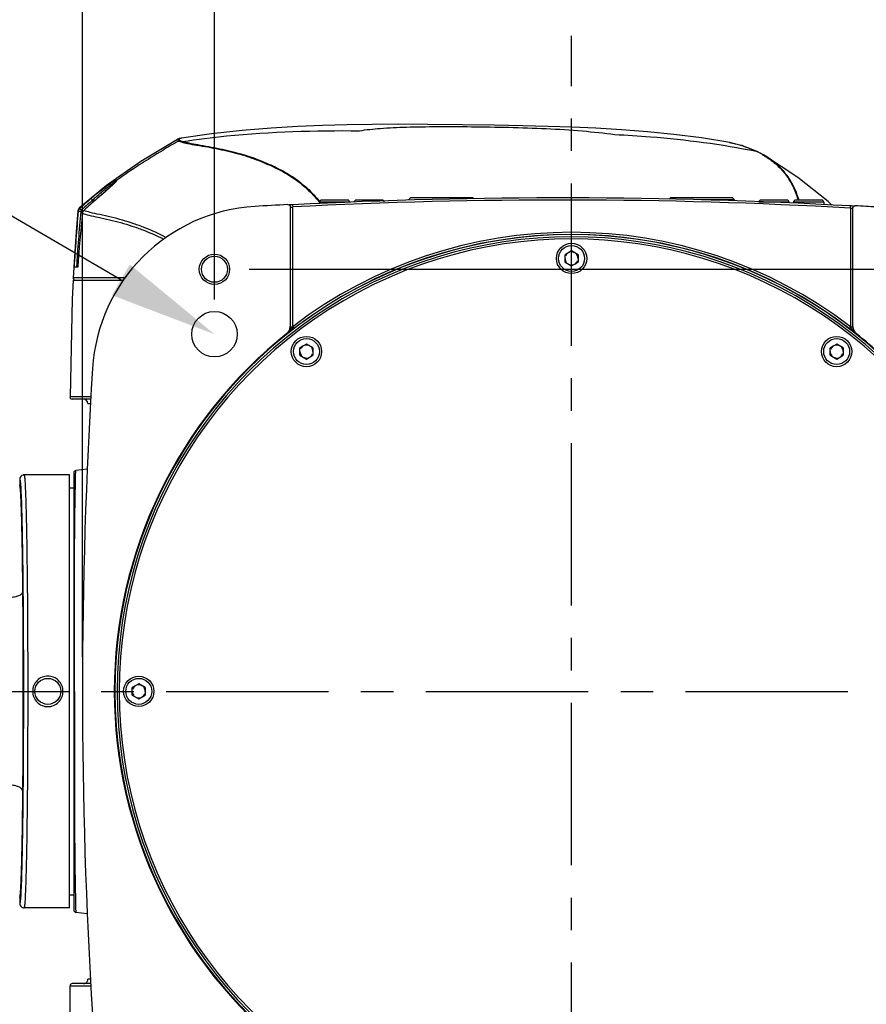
# Model space of a CAD drawing. Header units: millimetres. Extents: x 7426 to 8300, y 123 to 421.
# Tile 93 of 197: x 8009 to 8019, y 311 to 323. Entities that reach past the tile are written whole.
import ezdxf
from ezdxf import colors
from ezdxf.entities.mleader import LeaderData, LeaderLine
from ezdxf.math import Vec2, Vec3

# ---------------------------------------------------------------- set-up
doc = ezdxf.new("R2010")
doc.units = ezdxf.units.MM
doc.linetypes.add('CENTER', pattern=[0.6, 0.375, -0.075, 0.075, -0.075])
for name, color, linetype in [('中心线', 7, 'CENTER'), ('外形图', 7, 'Continuous'), ('多重引线', 7, 'Continuous'), ('尺寸标注', 7, 'Continuous')]:
    doc.layers.add(name, color=color, linetype=linetype)
doc.styles.add('微软雅黑', font='msyh.ttc')
doc.dimstyles.new('尺寸标注_1_20比例', dxfattribs={"dimtxt": 1.5, "dimasz": 1.25, "dimexe": 0.5, "dimexo": 0.4, "dimgap": 0.5, "dimtad": 1, "dimdec": 1, "dimlfac": 20, "dimdsep": 46, "dimtxsty": '微软雅黑', "dimcen": 0.09, "dimadec": 0, "dimazin": 0, "dimtp": 0.01, "dimtm": 0.01, "dimtfac": 1, "dimtdec": 1, "dimtofl": 0, "dimtmove": 0, "dimatfit": 3, "dimfxl": 1, "dimtolj": 1, "dimarcsym": 0})

# ---------------------------------------------------------------- blocks, each defined once
blk = doc.blocks.new('*D1232')
at = {"layer": 'Defpoints', "color": 0}
for p in [(8019.857, 324.658), (8011.607, 319.239), (8019.857, 319.239)]:
    blk.add_point(p, dxfattribs=at)
at = {"layer": '尺寸标注', "color": 0, "lineweight": -2}
for p, q in [((8011.607, 319.639), (8011.607, 325.158)), ((8019.857, 319.639), (8019.857, 325.158)), ((8012.857, 324.658), (8018.607, 324.658))]:
    blk.add_line(p, q, dxfattribs=at)
at = {"layer": '尺寸标注', "color": 0}
for points in [[(8012.857, 324.867), (8012.857, 324.45), (8011.607, 324.658)], [(8018.607, 324.45), (8018.607, 324.867), (8019.857, 324.658)]]:
    blk.add_solid(points, dxfattribs=at)
at = {"layer": '尺寸标注', "color": 0, "insert": (8015.732, 325.938), "char_height": 1.5, "attachment_point": 5, "style": '微软雅黑'}
blk.add_mtext('\\A1;165', dxfattribs=at)
blk = doc.blocks.new('*D1233')
at = {"layer": 'Defpoints', "color": 0}
for p in [(8023.632, 327.899), (8023.632, 318.689), (8010.082, 315.114)]:
    blk.add_point(p, dxfattribs=at)
at = {"layer": '尺寸标注', "color": 0, "lineweight": -2}
for p, q in [((8010.082, 315.514), (8010.082, 328.399)), ((8023.632, 319.089), (8023.632, 328.399)), ((8011.332, 327.899), (8022.382, 327.899))]:
    blk.add_line(p, q, dxfattribs=at)
at = {"layer": '尺寸标注', "color": 0}
for points in [[(8011.332, 328.108), (8011.332, 327.691), (8010.082, 327.899)], [(8022.382, 327.691), (8022.382, 328.108), (8023.632, 327.899)]]:
    blk.add_solid(points, dxfattribs=at)
at = {"layer": '尺寸标注', "color": 0, "insert": (8016.857, 329.166), "char_height": 1.5, "attachment_point": 5, "style": '微软雅黑'}
blk.add_mtext('\\A1;271', dxfattribs=at)
blk = doc.blocks.new('*D1236')
at = {"layer": 'Defpoints', "color": 0}
for p in [(8011.607, 319.989), (8011.607, 310.239), (8034.266, 310.239)]:
    blk.add_point(p, dxfattribs=at)
at = {"layer": '尺寸标注', "color": 0, "lineweight": -2}
for p, q in [((8012.007, 319.989), (8034.766, 319.989)), ((8034.266, 318.739), (8034.266, 311.489)), ((8012.007, 310.239), (8034.766, 310.239))]:
    blk.add_line(p, q, dxfattribs=at)
at = {"layer": '尺寸标注', "color": 0}
for points in [[(8034.474, 318.739), (8034.058, 318.739), (8034.266, 319.989)], [(8034.058, 311.489), (8034.474, 311.489), (8034.266, 310.239)]]:
    blk.add_solid(points, dxfattribs=at)
at = {"layer": '尺寸标注', "color": 0, "ltscale": 5, "insert": (8032.986, 315.114), "char_height": 1.5, "attachment_point": 5, "rotation": 90, "style": '微软雅黑'}
blk.add_mtext('\\A1;\\A1;195±0.05', dxfattribs=at)

msp = doc.modelspace()

# ---------------------------------------------------------------- linework, layer by layer
at = {"layer": '中心线', "linetype": 'CENTER', "ltscale": 5}
for p, q in [((8015.7323, 307.1053), (8015.7323, 322.685)), ((7978.0498, 315.1135), (8026.3155, 315.1135))]:
    msp.add_line(p, q, dxfattribs=at)
at = {"layer": '外形图', "color": 7, "linetype": 'Continuous'}
for p, q in [((8011.1792, 321.4888), (8010.7564, 321.2328)), ((8011.1793, 321.4888), (8011.1792, 321.4888)), ((8011.1792, 321.4888), (8011.1916, 321.47)), ((8011.2279, 321.5036), (8011.2282, 321.5036)), ((8017.5579, 321.4525), (8017.5617, 321.4518)), ((8017.7061, 321.4158), (8017.5579, 321.4525)), ((8017.8767, 321.3479), (8017.7061, 321.4158)), ((8017.8767, 321.3479), (8017.8767, 321.3479)), ((8017.9467, 321.3114), (8017.8767, 321.3479)), ((8017.9432, 321.3055), (8017.9448, 321.3045)), ((8017.9483, 321.3104), (8017.9467, 321.3114)), ((8017.9478, 321.3082), (8017.9495, 321.3072)), ((8010.7564, 321.2328), (8010.3594, 320.9569)), ((8010.3594, 320.9569), (8010.0487, 320.7002)), ((8010.3016, 320.8479), (8010.2516, 320.8053)), ((8010.3445, 320.8849), (8010.3016, 320.8479)), ((8010.2003, 320.7873), (8010.2004, 320.7613)), ((8010.2516, 320.8053), (8010.2519, 320.8053)), ((8012.4862, 320.7069), (8012.4852, 320.714)), ((8012.51, 320.7336), (8012.4932, 320.7328)), ((8012.5099, 320.7336), (8012.5112, 320.7086)), ((8012.8158, 320.7657), (8012.8185, 320.7623)), ((8012.8171, 320.7674), (8012.8198, 320.7641)), ((8012.8198, 320.7633), (8012.8198, 320.7441)), ((8013.1698, 320.7633), (8012.8198, 320.7633)), ((8013.1448, 320.7883), (8012.8448, 320.7883)), ((8013.5448, 320.7883), (8013.2448, 320.7883)), ((8013.8734, 320.8135), (8013.8484, 320.7889)), ((8014.5911, 320.8135), (8013.8734, 320.8135)), ((8014.5911, 320.8135), (8014.6006, 320.8042)), ((8016.8734, 320.8135), (8016.8593, 320.7996)), ((8017.5911, 320.8135), (8016.8734, 320.8135)), ((8017.6161, 320.7889), (8017.2323, 320.7889)), ((8017.5911, 320.8135), (8017.6161, 320.7889)), ((8018.2448, 320.7633), (8017.8948, 320.7633)), ((8018.2198, 320.7883), (8017.9198, 320.7883)), ((8018.6448, 320.7633), (8018.2948, 320.7633)), ((8018.6198, 320.7883), (8018.3198, 320.7883)), ((8018.3446, 320.798), (8018.3484, 320.7883)), ((8018.3457, 320.7987), (8018.3487, 320.7885)), ((8018.3568, 320.7883), (8018.3547, 320.7968)), ((8018.3582, 320.7892), (8018.3558, 320.7975)), ((8018.6448, 320.7633), (8018.6448, 320.7319)), ((8018.739, 320.7283), (8018.6954, 320.7697)), ((8018.9533, 320.6952), (8018.9547, 320.7202)), ((8018.9604, 320.7198), (8018.9547, 320.7202)), ((8018.9755, 320.7191), (8018.9604, 320.7198)), ((8018.9876, 320.7185), (8018.9755, 320.7191)), ((8010.0306, 320.6687), (8010.0299, 320.6634)), ((8010.0304, 320.6635), (8010.0304, 320.6633)), ((8010.0304, 320.6633), (8010.0339, 320.657)), ((8010.0486, 320.7001), (8010.0486, 320.7001)), ((8010.0498, 320.6894), (8010.0486, 320.7001)), ((8010.0816, 320.6359), (8010.0813, 320.636)), ((8010.0973, 320.6675), (8010.0969, 320.6675)), ((8012.4823, 320.7106), (8012.4823, 319.3258)), ((8012.4862, 320.7069), (8012.4823, 320.7106)), ((8012.4862, 319.3239), (8012.4862, 320.7069)), ((8012.5109, 319.3249), (8012.5112, 320.7086)), ((8018.9533, 320.6952), (8018.9537, 319.3248)), ((8018.9783, 320.6932), (8018.9798, 320.7016)), ((8018.9823, 320.697), (8018.9783, 320.6932)), ((8018.9783, 320.6932), (8018.9783, 319.3239)), ((8018.9823, 319.3258), (8018.9823, 320.697)), ((8015.7323, 320.2001), (8015.6573, 320.1568)), ((8015.6573, 320.0702), (8015.6573, 320.1568)), ((8015.8073, 320.1568), (8015.7323, 320.2001)), ((8015.8073, 320.1568), (8015.8073, 320.0702)), ((8009.989, 320.1342), (8009.9745, 319.8898)), ((8015.6573, 320.0702), (8015.7323, 320.0269)), ((8015.7323, 320.0269), (8015.8073, 320.0702)), ((8009.9857, 320.0135), (8009.9855, 320.0135)), ((8010.0284, 320.0135), (8009.9857, 320.0135)), ((8009.9731, 319.8635), (8010.5557, 319.8635)), ((8010.5788, 319.8909), (8009.9745, 319.8898)), ((8010.0156, 319.89), (8009.9745, 319.8898)), ((8010.3808, 319.8902), (8010.1503, 319.89)), ((8010.5785, 319.8908), (8010.3808, 319.8902)), ((8012.4484, 319.2456), (8012.4445, 319.2475)), ((8012.4862, 319.3239), (8012.4823, 319.3258)), ((8012.4862, 319.3239), (8012.5109, 319.3239)), ((8012.5264, 319.3053), (8012.5112, 319.3251)), ((8018.9537, 319.3239), (8018.9783, 319.3239)), ((8018.9823, 319.3258), (8018.9783, 319.3239)), ((8019.02, 319.2475), (8019.0161, 319.2456)), ((8012.6698, 319.1251), (8012.5948, 319.0818)), ((8012.7448, 319.0818), (8012.6698, 319.1251)), ((8018.7948, 319.1251), (8018.7198, 319.0818)), ((8018.8698, 319.0818), (8018.7948, 319.1251)), ((8012.5948, 318.9952), (8012.5948, 319.0818)), ((8012.7448, 319.0818), (8012.7448, 318.9952)), ((8018.7198, 318.9952), (8018.7198, 319.0818)), ((8018.8698, 319.0818), (8018.8698, 318.9952)), ((8012.5948, 318.9952), (8012.6698, 318.9519)), ((8012.6698, 318.9519), (8012.7448, 318.9952)), ((8018.7198, 318.9952), (8018.7948, 318.9519)), ((8018.7948, 318.9519), (8018.8698, 318.9952)), ((8010.1812, 318.5136), (8009.9384, 318.5136)), ((8010.1799, 318.4885), (8009.9634, 318.4885)), ((8010.1446, 318.4385), (8010.1773, 318.4385)), ((8010.1379, 317.6782), (8010.0045, 317.6632)), ((8009.3573, 317.5635), (8009.3573, 317.4959)), ((8009.4073, 317.6134), (8009.4037, 317.6133)), ((8009.4041, 317.6133), (8009.4073, 317.6134)), ((8009.9323, 317.6135), (8009.4073, 317.6135)), ((8009.9323, 312.6135), (8009.9323, 317.6135)), ((8009.9823, 317.6385), (8009.9823, 312.5885)), ((8009.9323, 317.4635), (8009.9823, 317.4635)), ((8010.7323, 315.2001), (8010.6573, 315.1568)), ((8010.6573, 315.0702), (8010.6573, 315.1568)), ((8010.8073, 315.1568), (8010.7323, 315.2001)), ((8010.8073, 315.1568), (8010.8073, 315.0702)), ((8010.6573, 315.0702), (8010.7323, 315.0269)), ((8010.7323, 315.0269), (8010.8073, 315.0702)), ((8009.9323, 312.7635), (8009.9823, 312.7635)), ((8009.3573, 312.7311), (8009.3573, 312.6635)), ((8009.4073, 312.6136), (8009.4038, 312.6137)), ((8009.4041, 312.6137), (8009.4073, 312.6136)), ((8009.9323, 312.6135), (8009.4073, 312.6135)), ((8010.0045, 312.5638), (8010.1379, 312.5488)), ((8010.1799, 311.7385), (8009.964, 311.7385)), ((8010.1773, 311.7885), (8010.1459, 311.7885)), ((8009.939, 311.7134), (8010.1812, 311.7132))]:
    msp.add_line(p, q, dxfattribs=at)
for points in [[(8017.5618, 321.4517), (8017.2343, 321.5051), (8016.915, 321.5458), (8016.6095, 321.5761), (8016.3074, 321.5994), (8016.0126, 321.6169), (8015.734, 321.6294), (8015.4626, 321.6387), (8015.17, 321.6462), (8014.8397, 321.6527), (8014.4678, 321.6581), (8014.0736, 321.6621), (8013.7343, 321.6633), (8013.4302, 321.6617), (8013.1399, 321.6573), (8012.8555, 321.6497), (8012.5713, 321.6381), (8012.2615, 321.62), (8011.9264, 321.5928), (8011.5734, 321.5538), (8011.2282, 321.5036)], [(8011.2279, 321.5036), (8011.2213, 321.5024), (8011.2007, 321.4976), (8011.1815, 321.49), (8011.1793, 321.4888)], [(8018.6954, 320.7697), (8018.3478, 321.0502), (8017.9484, 321.3104)], [(8010.4491, 320.9801), (8010.4394, 320.9706), (8010.4278, 320.9595), (8010.4144, 320.947), (8010.3993, 320.9332), (8010.3825, 320.9182), (8010.3641, 320.902), (8010.3445, 320.8849)], [(8010.4681, 321.0015), (8010.4681, 321.0014), (8010.4664, 320.9991), (8010.4626, 320.9945), (8010.4568, 320.9881), (8010.4491, 320.9801)], [(8012.4932, 320.7328), (8012.4792, 320.7322), (8012.4736, 320.732), (8012.4701, 320.7319)], [(8010.0304, 320.6633), (8010.0097, 320.4212), (8009.989, 320.1342)], [(8010.0486, 320.7001), (8010.0458, 320.6975), (8010.0306, 320.6687)], [(8009.9731, 319.8635), (8009.9627, 319.645), (8009.9386, 318.5136)], [(8009.9741, 319.8898), (8009.9743, 319.8853), (8009.9786, 319.8742), (8009.9875, 319.8663)], [(8009.9384, 318.5136), (8009.9416, 318.5014), (8009.9507, 318.492), (8009.9634, 318.4885)], [(8010.0044, 317.6633), (8009.9993, 317.6622), (8009.9904, 317.6569), (8009.9844, 317.6486), (8009.9823, 317.6385)], [(8009.9823, 312.5885), (8009.9844, 312.5784), (8009.9904, 312.5701), (8009.9993, 312.5648), (8010.0045, 312.5637)]]:
    msp.add_lwpolyline(points, dxfattribs=at)
for centre, radius in [((8015.7323, 320.1135), 0.175), ((8015.7323, 320.1135), 0.15), ((8011.6073, 319.9885), 0.175), ((8011.6073, 319.9885), 0.15), ((8011.6073, 319.2385), 0.2629), ((8012.6698, 319.0385), 0.175), ((8012.6698, 319.0385), 0.15), ((8018.7948, 319.0385), 0.175), ((8018.7948, 319.0385), 0.15), ((8009.6823, 315.1135), 0.15), ((8010.7323, 315.1135), 0.175), ((8010.7323, 315.1135), 0.15)]:
    msp.add_circle(centre, radius, dxfattribs=at)
for centre, radius, start, end in [((8011.2166, 321.4265), 0.0502, 100.83805, 119.91943), ((8017.3301, 320.2568), 1.2182, 71.80108, 72.58707), ((8017.4262, 320.4425), 1.0099, 64.15288, 64.90537), ((8017.3784, 320.332), 1.1303, 63.85164, 64.41921), ((8017.8562, 321.3053), 0.0472, 64.31546, 77.38939), ((8017.4042, 320.3838), 1.0724, 59.54376, 63.87013), ((8012.3765, 318.2141), 3.3964, 129.35541, 130.27384), ((8013.0395, 317.4505), 4.4078, 130.43263, 132.70939), ((8013.0504, 317.4427), 4.3943, 130.43517, 132.4839), ((8012.8816, 317.6971), 4.0716, 130.23718, 133.15188), ((8012.882, 317.6971), 4.0716, 130.23719, 133.15189), ((8012.194, 318.7183), 1.9996, 93.3699, 176.44196), ((8012.0381, 318.845), 2.674, 132.34552, 133.4152), ((8015.6073, 260.8184), 60, 93.010671, 93.373671), ((8015.6073, 260.8184), 59.9952, 86.801528, 92.959282), ((8015.6073, 260.8184), 59.9702, 86.801491, 92.959313), ((8012.8448, 320.7633), 0.025, 90, 180), ((8013.1448, 320.7633), 0.025, 0, 90), ((8013.2448, 320.7633), 0.025, 90, 180), ((8013.5448, 320.7633), 0.025, 14.45652, 90), ((8017.9198, 320.7633), 0.025, 90, 180), ((8018.2198, 320.7633), 0.025, 0, 90), ((8018.3198, 320.7633), 0.025, 90, 180), ((8018.6198, 320.7633), 0.025, 0, 90), ((8015.6073, 260.8184), 60, 86.515404, 86.749703), ((8029.9774, 318.841), 20.0262, 174.79705, 176.64349), ((8029.9807, 318.8419), 20.001, 174.79727, 176.6419), ((8028.4803, 318.7528), 18.4951, 174.15581, 176.09142), ((8028.4808, 318.7527), 18.4954, 174.15581, 176.09108), ((8013.0868, 317.4026), 4.4485, 132.48127, 132.70937), ((8012.4417, 321.3776), 0.6726, 274.8701, 275.93064), ((8015.7323, 315.1135), 5.2754, 43.15717, 316.84283), ((8015.7323, 315.1135), 5.3022, 52.58607, 127.41312), ((8015.7323, 315.1135), 5.2772, 52.572, 127.42784), ((8015.7323, 315.1135), 5.2504, 43.15717, 316.84283), ((8015.7323, 315.1135), 5.2254, 43.15735, 316.84263), ((8015.7323, 320.1135), 0.075, 120, 160.00237), ((8015.7323, 320.1135), 0.075, 60, 100.00237), ((8015.7323, 320.1135), 0.075, 0, 40.00237), ((8015.7323, 320.1135), 0.075, 180, 220.00237), ((8015.7323, 320.1135), 0.075, 240, 280.00237), ((8015.7323, 320.1135), 0.075, 300, 340.00237), ((8015.7323, 315.1135), 5.282, 128.49498, 231.50502), ((8012.3823, 319.3258), 0.1, 308.48973, 0.00616), ((8012.3863, 319.3239), 0.1, 308.46757, 0.00744), ((8007.4482, 304.2176), 18.9646, 52.4125, 52.70381), ((8019.0783, 319.3239), 0.1, 179.99256, 231.53307), ((8019.0822, 319.3258), 0.1, 179.99405, 231.51078), ((8015.7323, 315.1135), 5.282, 43.18535, 51.505), ((8012.6698, 319.0385), 0.075, 180, 220.00237), ((8012.6698, 319.0385), 0.075, 120, 160.00237), ((8012.6698, 319.0385), 0.075, 60, 100.00237), ((8012.6698, 319.0385), 0.075, 300, 340.00237), ((8012.6698, 319.0385), 0.075, 0, 40.00237), ((8018.7948, 319.0385), 0.075, 180, 220.00237), ((8018.7948, 319.0385), 0.075, 120, 160.00237), ((8018.7948, 319.0385), 0.075, 60, 100.00237), ((8018.7948, 319.0385), 0.075, 300, 340.00237), ((8018.7948, 319.0385), 0.075, 0, 40.00237), ((8012.6698, 319.0385), 0.075, 240, 280.00237), ((8018.7948, 319.0385), 0.075, 240, 280.00237), ((8070.1058, 315.1135), 60.0235, 176.438269, 183.561731), ((8010.0946, 318.4385), 0.05, 0, 90), ((8009.4073, 317.5634), 0.05, 101.31221, 179.96885), ((8009.4075, 317.5619), 0.0515, 94.1799, 101.22581), ((7874.8188, 315.1166), 134.58, 359.998691, 0.489515), ((8010.7323, 315.1135), 0.075, 120, 160.00237), ((8010.7323, 315.1135), 0.075, 60, 100.00237), ((8010.7323, 315.1135), 0.075, 0, 40.00237), ((7882.701, 315.0768), 126.6977, 359.495217, 0.016577), ((8010.7323, 315.1135), 0.075, 180, 220.00237), ((8010.7323, 315.1135), 0.075, 240, 280.00237), ((8010.7323, 315.1135), 0.075, 300, 340.00237), ((8009.4073, 312.6636), 0.05, 180.03129, 258.68292), ((8009.4075, 312.665), 0.0515, 258.76563, 265.89128), ((8010.0959, 311.7885), 0.05, 269.99509, 316.6908), ((8010.0958, 311.7888), 0.0503, 270.04437, 285.51695)]:
    msp.add_arc(centre, radius, start, end, dxfattribs=at)
for points, knots in [([(8013.2823, 321.5889), (8013.3618, 321.6016), (8013.5424, 321.6198), (8013.8415, 321.6334), (8014.1931, 321.6381), (8014.5867, 321.6362), (8015.0074, 321.6296), (8015.4348, 321.6159), (8015.8444, 321.5904), (8016.108, 321.5624), (8016.2323, 321.5452)], [0, 0, 0, 0, 0.0817616, 0.1839827, 0.3039517, 0.4386023, 0.5834964, 0.7310836, 0.8726455, 1, 1, 1, 1]), ([(8011.2396, 321.4646), (8011.4084, 321.4904), (8012.0861, 321.5748), (8012.7704, 321.5938), (8013.2823, 321.5889)], [0, 0, 0, 0, 0.2501704, 1, 1, 1, 1]), ([(8016.2323, 321.5452), (8016.3692, 321.5383), (8016.9169, 321.5043), (8017.4634, 321.4352), (8017.8664, 321.3514)], [0, 0, 0, 0, 0.2498612, 1, 1, 1, 1]), ([(8011.1916, 321.47), (8011.1306, 321.4345), (8010.8869, 321.2914), (8010.6483, 321.1389), (8010.4771, 321.0138)], [0, 0, 0, 0, 0.2497131, 1, 1, 1, 1]), ([(8011.2072, 321.4758), (8011.2036, 321.4773), (8011.1988, 321.4796), (8011.1937, 321.4834), (8011.1915, 321.4858), (8011.1905, 321.4885), (8011.1916, 321.4923), (8011.1943, 321.494), (8011.1962, 321.495)], [0, 0, 0, 0, 0.3861166, 0.5234199, 0.6282325, 0.7098183, 0.7864848, 1, 1, 1, 1]), ([(8011.1917, 321.4701), (8011.1939, 321.4691), (8011.2046, 321.4648), (8011.2156, 321.4614), (8011.2243, 321.4589)], [0, 0, 0, 0, 0.2046188, 1, 1, 1, 1]), ([(8011.1962, 321.495), (8011.2, 321.4971), (8011.2106, 321.5004), (8011.2214, 321.5025), (8011.2279, 321.5036)], [0, 0, 0, 0, 0.3989768, 1, 1, 1, 1]), ([(8011.2074, 321.4758), (8011.2095, 321.4748), (8011.22, 321.4705), (8011.2308, 321.4671), (8011.2394, 321.4646)], [0, 0, 0, 0, 0.2036588, 1, 1, 1, 1]), ([(8011.2245, 321.459), (8011.2482, 321.4522), (8011.307, 321.4389), (8011.4089, 321.421), (8011.5297, 321.4019), (8011.6562, 321.3776), (8011.7796, 321.3494), (8011.8986, 321.3196), (8012.0122, 321.2849), (8012.12, 321.2444), (8012.224, 321.2015), (8012.3569, 321.1403), (8012.5126, 321.0527), (8012.6782, 320.9219), (8012.7729, 320.8205), (8012.8171, 320.7674)], [0, 0, 0, 0, 0.0416274, 0.1017008, 0.1747161, 0.2481669, 0.319013, 0.3884638, 0.4552588, 0.5194861, 0.5827544, 0.6452125, 0.7664479, 0.8834417, 1, 1, 1, 1]), ([(8011.2396, 321.4646), (8011.2636, 321.4582), (8011.322, 321.4451), (8011.4226, 321.4263), (8011.5419, 321.4068), (8011.6676, 321.382), (8011.791, 321.3547), (8011.9093, 321.3244), (8012.0218, 321.2889), (8012.1287, 321.2485), (8012.2321, 321.2055), (8012.3643, 321.1443), (8012.5194, 321.0569), (8012.6838, 320.9259), (8012.7782, 320.8249), (8012.8221, 320.7719)], [0, 0, 0, 0, 0.0422267, 0.1013848, 0.1737586, 0.247403, 0.3188531, 0.3881749, 0.4546515, 0.5188498, 0.5821519, 0.6446706, 0.7660927, 0.8832222, 1, 1, 1, 1]), ([(8017.5617, 321.4518), (8017.5741, 321.4495), (8017.6189, 321.4407), (8017.6631, 321.4291), (8017.6947, 321.4192)], [0, 0, 0, 0, 0.2757714, 1, 1, 1, 1]), ([(8017.7106, 321.4141), (8017.7234, 321.4098), (8017.7722, 321.3929), (8017.82, 321.3733), (8017.8545, 321.3571)], [0, 0, 0, 0, 0.2613897, 1, 1, 1, 1]), ([(8018.3558, 320.7975), (8018.34, 320.8499), (8018.3006, 320.9521), (8018.2127, 321.0924), (8018.095, 321.2152), (8017.9998, 321.281), (8017.9483, 321.3104)], [0, 0, 0, 0, 0.2446956, 0.4865851, 0.7348399, 1, 1, 1, 1]), ([(8017.9495, 321.3072), (8017.9993, 321.2777), (8018.0915, 321.2118), (8018.2056, 321.09), (8018.2913, 320.9513), (8018.3301, 320.8505), (8018.3457, 320.7987)], [0, 0, 0, 0, 0.2635022, 0.511402, 0.754034, 1, 1, 1, 1]), ([(8010.4521, 321.0065), (8010.4368, 320.9982), (8010.4026, 320.9762), (8010.3253, 320.922), (8010.2644, 320.8745), (8010.2227, 320.8403)], [0, 0, 0, 0, 0.1840238, 0.4298554, 1, 1, 1, 1]), ([(8010.2369, 320.8213), (8010.2711, 320.8525), (8010.3217, 320.8964), (8010.3876, 320.9484), (8010.418, 320.9706), (8010.4322, 320.98)], [0, 0, 0, 0, 0.5509775, 0.7983793, 1, 1, 1, 1]), ([(8010.4505, 320.9809), (8010.4229, 320.9533), (8010.3566, 320.8947), (8010.2896, 320.8372), (8010.2519, 320.8053)], [0, 0, 0, 0, 0.4421217, 1, 1, 1, 1]), ([(8010.4322, 320.98), (8010.436, 320.9825), (8010.443, 320.9869), (8010.4524, 320.9924), (8010.4593, 320.9956), (8010.4634, 320.9968), (8010.4649, 320.9965)], [0, 0, 0, 0, 0.3741917, 0.6706566, 0.8797222, 1, 1, 1, 1]), ([(8010.477, 321.0139), (8010.4769, 321.0122), (8010.4745, 321.0078), (8010.4693, 321.0008), (8010.4609, 320.9915), (8010.4543, 320.9847), (8010.4505, 320.9809)], [0, 0, 0, 0, 0.120105, 0.3307724, 0.6269749, 1, 1, 1, 1]), ([(8010.4771, 321.0138), (8010.4771, 321.0142), (8010.4771, 321.0153), (8010.4755, 321.016), (8010.4734, 321.0158), (8010.4705, 321.0151), (8010.4669, 321.0138), (8010.4606, 321.0111), (8010.4556, 321.0085), (8010.4521, 321.0065)], [0, 0, 0, 0, 0.0499738, 0.0969514, 0.1694466, 0.2733589, 0.4085277, 0.5749241, 1, 1, 1, 1]), ([(8010.2004, 320.7874), (8010.1983, 320.7899), (8010.1943, 320.7944), (8010.1885, 320.8004), (8010.1844, 320.8037), (8010.1816, 320.8059), (8010.1808, 320.8056)], [0, 0, 0, 0, 0.3610781, 0.6771005, 0.8991888, 1, 1, 1, 1]), ([(8010.0337, 320.657), (8010.0337, 320.6571), (8010.0338, 320.6571), (8010.0339, 320.6571), (8010.034, 320.6571)], [0, 0, 0, 0, 0.3129928, 1, 1, 1, 1]), ([(8010.0621, 320.6556), (8010.0559, 320.6562), (8010.0476, 320.657), (8010.0382, 320.6572), (8010.035, 320.6574), (8010.0339, 320.6571)], [0, 0, 0, 0, 0.6562851, 0.8857364, 1, 1, 1, 1]), ([(8010.0497, 320.6894), (8010.0506, 320.6897), (8010.0534, 320.6875), (8010.0577, 320.6844), (8010.0637, 320.6786), (8010.0679, 320.6742), (8010.0701, 320.6718)], [0, 0, 0, 0, 0.1015451, 0.3239768, 0.639685, 1, 1, 1, 1]), ([(8010.0814, 320.6359), (8010.1058, 320.6276), (8010.1663, 320.6108), (8010.271, 320.5875), (8010.3948, 320.5614), (8010.525, 320.5283), (8010.6539, 320.4893), (8010.8221, 320.4301), (8010.9446, 320.3761), (8011.0236, 320.3356)], [0, 0, 0, 0, 0.0780537, 0.1897371, 0.3242969, 0.4607473, 0.5960111, 0.7315314, 1, 1, 1, 1]), ([(8011.0472, 320.3566), (8010.968, 320.3987), (8010.8447, 320.4543), (8010.6756, 320.5158), (8010.5459, 320.5567), (8010.4143, 320.5909), (8010.2889, 320.6178), (8010.183, 320.6417), (8010.1219, 320.6589), (8010.0973, 320.6675)], [0, 0, 0, 0, 0.2685559, 0.4034704, 0.5382399, 0.6752975, 0.8101381, 0.9219742, 1, 1, 1, 1]), ([(8012.4862, 320.7069), (8012.4864, 320.7066), (8012.4879, 320.707), (8012.4889, 320.7068), (8012.4897, 320.7068)], [0, 0, 0, 0, 0.273754, 1, 1, 1, 1]), ([(8012.4897, 320.7068), (8012.4903, 320.7069), (8012.4933, 320.707), (8012.4964, 320.7073), (8012.4988, 320.7075)], [0, 0, 0, 0, 0.1998097, 1, 1, 1, 1]), ([(8018.9533, 320.6952), (8018.9565, 320.6948), (8018.9623, 320.6942), (8018.9692, 320.6936), (8018.9737, 320.6933), (8018.9761, 320.6931), (8018.9774, 320.6932), (8018.9783, 320.6931), (8018.9783, 320.6932)], [0, 0, 0, 0, 0.3776045, 0.700516, 0.8250767, 0.9183973, 0.9772762, 1, 1, 1, 1]), ([(8012.5106, 319.3239), (8012.5056, 319.317), (8012.4969, 319.3023), (8012.4785, 319.2744), (8012.4614, 319.2558), (8012.4484, 319.2456)], [0, 0, 0, 0, 0.2559536, 0.5067743, 1, 1, 1, 1]), ([(8012.525, 319.3042), (8012.5178, 319.2987), (8012.4923, 319.2792), (8012.4667, 319.2597), (8012.4484, 319.2456)], [0, 0, 0, 0, 0.2809467, 1, 1, 1, 1]), ([(8018.9545, 319.3243), (8018.9526, 319.3218), (8018.9491, 319.3171), (8018.9449, 319.3116), (8018.9424, 319.3079), (8018.9409, 319.306), (8018.9403, 319.3048), (8018.9397, 319.3042), (8018.9398, 319.304)], [0, 0, 0, 0, 0.3778978, 0.7004953, 0.8248312, 0.9180711, 0.9770769, 1, 1, 1, 1]), ([(8019.0161, 319.2456), (8019.0032, 319.2558), (8018.9802, 319.2807), (8018.9636, 319.3098), (8018.9542, 319.3239)], [0, 0, 0, 0, 0.4932496, 1, 1, 1, 1]), ([(8009.9922, 315.1135), (8009.9922, 315.277), (8009.9919, 315.5979), (8009.9911, 316.0643), (8009.9906, 316.4954), (8009.9919, 316.8252), (8009.994, 317.0595), (8009.9958, 317.2088), (8009.9978, 317.3386), (8009.9999, 317.4473), (8010.0016, 317.5242), (8010.0026, 317.5745), (8010.0031, 317.6037), (8010.0036, 317.6274), (8010.004, 317.6435), (8010.0042, 317.6533), (8010.0043, 317.6582), (8010.0045, 317.6613), (8010.0044, 317.6628), (8010.0045, 317.6632)], [0, 0, 0, 0, 0.1923412, 0.3775703, 0.5487349, 0.6996328, 0.7655985, 0.8243489, 0.8754073, 0.9182395, 0.9522888, 0.9659398, 0.9774084, 0.98672, 0.9937453, 0.9963471, 0.9982992, 0.9995387, 1, 1, 1, 1]), ([(8009.3573, 317.5635), (8009.3578, 317.5635), (8009.3589, 317.5621), (8009.3605, 317.5572), (8009.3626, 317.546), (8009.3647, 317.5274), (8009.366, 317.5124), (8009.3667, 317.5037)], [0, 0, 0, 0, 0.0244728, 0.0741707, 0.2619197, 0.570502, 1, 1, 1, 1]), ([(8009.4073, 317.6135), (8009.4081, 317.6135), (8009.4097, 317.6101), (8009.4109, 317.6048), (8009.4126, 317.5948), (8009.4135, 317.5872), (8009.414, 317.5827)], [0, 0, 0, 0, 0.0800885, 0.2688188, 0.5750466, 1, 1, 1, 1]), ([(8009.414, 317.5827), (8009.4156, 317.568), (8009.4183, 317.5322), (8009.4236, 317.4361), (8009.4292, 317.2718), (8009.4352, 317.0255), (8009.4403, 316.7196), (8009.4446, 316.3636), (8009.4489, 315.822), (8009.45, 315.4004), (8009.45, 315.1118)], [0, 0, 0, 0, 0.0179423, 0.043521, 0.116778, 0.2175208, 0.3426215, 0.4881863, 0.6496853, 1, 1, 1, 1]), ([(8009.3938, 316.2664), (8009.393, 316.3572), (8009.3912, 316.5302), (8009.3877, 316.7746), (8009.3843, 316.9594), (8009.3811, 317.0902), (8009.3788, 317.1743), (8009.3763, 317.2487), (8009.3738, 317.3133), (8009.3713, 317.3682), (8009.3686, 317.4133), (8009.3661, 317.4483), (8009.3636, 317.4712), (8009.3618, 317.4844), (8009.3602, 317.4907), (8009.3595, 317.4943), (8009.3578, 317.4961), (8009.3573, 317.4959)], [0, 0, 0, 0, 0.2213923, 0.4212868, 0.595464, 0.6717134, 0.7401307, 0.8005075, 0.8529953, 0.8976668, 0.9343265, 0.9628976, 0.9832912, 0.9904251, 0.9955466, 0.9986616, 1, 1, 1, 1]), ([(8009.3667, 317.5037), (8009.3699, 317.4623), (8009.3748, 317.358), (8009.3809, 317.1711), (8009.3863, 316.9257), (8009.3932, 316.5032), (8009.3986, 315.8928), (8009.4001, 315.3823), (8009.4001, 315.1118)], [0, 0, 0, 0, 0.052033, 0.1309464, 0.2345152, 0.3598046, 0.6608048, 1, 1, 1, 1]), ([(8009.3938, 316.2664), (8009.3935, 316.2575), (8009.3863, 316.2434), (8009.3705, 316.2297), (8009.3469, 316.2157), (8009.3092, 316.2033), (8009.2765, 316.1989), (8009.259, 316.198)], [0, 0, 0, 0, 0.1655746, 0.2689889, 0.3889181, 0.6736854, 1, 1, 1, 1]), ([(8009.8573, 315.1135), (8009.8576, 315.1364), (8009.8481, 315.1826), (8009.8096, 315.2413), (8009.7514, 315.281), (8009.6823, 315.2949), (8009.6132, 315.281), (8009.5549, 315.2413), (8009.5164, 315.1826), (8009.5069, 315.1364), (8009.5073, 315.1135)], [0, 0, 0, 0, 0.1250194, 0.2499613, 0.3749771, 0.4999867, 0.6250258, 0.7499706, 0.8749696, 1, 1, 1, 1]), ([(8009.4001, 315.1118), (8009.4, 314.8416), (8009.3986, 314.3318), (8009.3931, 313.7222), (8009.3863, 313.3004), (8009.3809, 313.0554), (8009.3748, 312.8688), (8009.3699, 312.7646), (8009.3667, 312.7233)], [0, 0, 0, 0, 0.3392572, 0.6402301, 0.7654954, 0.8690455, 0.9479475, 1, 1, 1, 1]), ([(8009.45, 315.1118), (8009.45, 314.8235), (8009.4488, 314.4024), (8009.4446, 313.8615), (8009.4403, 313.506), (8009.4352, 313.2005), (8009.4292, 312.9546), (8009.4236, 312.7905), (8009.4183, 312.6947), (8009.4156, 312.659), (8009.414, 312.6443)], [0, 0, 0, 0, 0.3504177, 0.5119225, 0.6574738, 0.7825501, 0.8832649, 0.9564967, 0.9820654, 1, 1, 1, 1]), ([(8009.5073, 315.1135), (8009.5069, 315.0906), (8009.5164, 315.0444), (8009.555, 314.9857), (8009.6132, 314.946), (8009.6823, 314.9321), (8009.7513, 314.946), (8009.8096, 314.9857), (8009.8481, 315.0444), (8009.8576, 315.0906), (8009.8573, 315.1135)], [0, 0, 0, 0, 0.1250194, 0.2499613, 0.3749771, 0.4999867, 0.6250258, 0.7499706, 0.8749696, 1, 1, 1, 1]), ([(8009.9922, 315.1135), (8009.9922, 314.95), (8009.9919, 314.6291), (8009.9911, 314.1628), (8009.9906, 313.7933), (8009.9914, 313.5195), (8009.9925, 313.3352), (8009.994, 313.1675), (8009.9958, 313.0181), (8009.9978, 312.8884), (8009.9997, 312.7932), (8010.001, 312.728), (8010.0019, 312.6875), (8010.0026, 312.6526), (8010.0032, 312.6232), (8010.0036, 312.6023), (8010.0039, 312.5884), (8010.004, 312.5802), (8010.0042, 312.5736), (8010.0042, 312.5686), (8010.0045, 312.5656), (8010.0043, 312.5641), (8010.0045, 312.5638)], [0, 0, 0, 0, 0.1923263, 0.3775432, 0.5487063, 0.627059, 0.6996051, 0.7655873, 0.8243193, 0.8753974, 0.9182346, 0.9363275, 0.9521978, 0.9658848, 0.9774153, 0.9867327, 0.9905331, 0.9937462, 0.9963567, 0.9983145, 0.9995516, 1, 1, 1, 1]), ([(8009.3938, 313.9606), (8009.3935, 313.9695), (8009.3863, 313.9836), (8009.3705, 313.9973), (8009.3469, 314.0113), (8009.3092, 314.0237), (8009.2765, 314.0281), (8009.259, 314.029)], [0, 0, 0, 0, 0.1655742, 0.2689884, 0.3889177, 0.6736854, 1, 1, 1, 1]), ([(8009.3573, 312.7311), (8009.3578, 312.7309), (8009.3595, 312.7327), (8009.3602, 312.7363), (8009.3618, 312.7426), (8009.3636, 312.7558), (8009.3661, 312.7787), (8009.3686, 312.8138), (8009.3713, 312.8588), (8009.3738, 312.9137), (8009.3763, 312.9783), (8009.3788, 313.0527), (8009.3811, 313.1368), (8009.3843, 313.2676), (8009.3877, 313.4524), (8009.3912, 313.6968), (8009.393, 313.8698), (8009.3938, 313.9606)], [0, 0, 0, 0, 0.0013378, 0.004453, 0.0095755, 0.01671, 0.0371038, 0.0656751, 0.1023349, 0.1470106, 0.1994927, 0.259863, 0.3282865, 0.4045375, 0.5787139, 0.7786084, 1, 1, 1, 1]), ([(8009.3667, 312.7233), (8009.366, 312.7146), (8009.3647, 312.6996), (8009.3626, 312.681), (8009.3605, 312.6699), (8009.3589, 312.665), (8009.3578, 312.6636), (8009.3573, 312.6635)], [0, 0, 0, 0, 0.4295653, 0.7374559, 0.924804, 0.9748642, 1, 1, 1, 1]), ([(8009.414, 312.6443), (8009.4135, 312.6398), (8009.4126, 312.6322), (8009.4109, 312.6222), (8009.4097, 312.6169), (8009.4081, 312.6135), (8009.4073, 312.6135)], [0, 0, 0, 0, 0.4249413, 0.7311649, 0.9198989, 1, 1, 1, 1]), ([(8009.964, 311.7385), (8009.9576, 311.7385), (8009.9443, 311.7332), (8009.939, 311.7198), (8009.939, 311.7134)], [0, 0, 0, 0, 0.5001302, 1, 1, 1, 1]), ([(8009.9414, 311.3885), (8009.941, 311.4156), (8009.9394, 311.4833), (8009.9402, 311.5916), (8009.9391, 311.6728), (8009.939, 311.7134)], [0, 0, 0, 0, 0.250004, 0.6249991, 1, 1, 1, 1])]:
    msp.add_open_spline(points, degree=3, knots=knots, dxfattribs=at)
for points in [[(8011.2396, 321.4646), (8011.2343, 321.4636), (8011.2292, 321.4616), (8011.2245, 321.4589)], [(8010.477, 321.0139), (8010.4728, 321.0109), (8010.4694, 321.0064), (8010.4678, 321.0016)], [(8012.456, 320.7356), (8012.4625, 320.736), (8012.4697, 320.7333), (8012.4745, 320.7288)], [(8012.4745, 320.7288), (8012.4793, 320.7242), (8012.4823, 320.7172), (8012.4823, 320.7106)], [(8018.9823, 320.697), (8018.9823, 320.7036), (8018.9853, 320.7106), (8018.9901, 320.7151)], [(8018.9901, 320.7151), (8018.995, 320.7198), (8019.0024, 320.7224), (8019.0092, 320.7219)], [(8010.0337, 320.6571), (8010.0348, 320.669), (8010.0409, 320.6813), (8010.0497, 320.6894)], [(8010.0635, 320.6616), (8010.0628, 320.6597), (8010.0623, 320.6576), (8010.0621, 320.6556)], [(8010.0695, 320.6713), (8010.0668, 320.6686), (8010.0648, 320.6652), (8010.0635, 320.6616)], [(8010.0813, 320.636), (8010.0825, 320.6477), (8010.0884, 320.6595), (8010.0969, 320.6675)], [(8010.0973, 320.6675), (8010.0887, 320.6595), (8010.0828, 320.6476), (8010.0816, 320.6359)], [(8010.1323, 311.7542), (8010.1407, 311.7632), (8010.1459, 311.7762), (8010.1459, 311.7885)]]:
    msp.add_open_spline(points, degree=3, dxfattribs=at)

# ---------------------------------------------------------------- dimensions: what is measured, and where the dimension line sits
at = {"layer": '尺寸标注'}
for base, p1, p2, picture, middle in [((8023.6323, 327.8995), (8010.0823, 315.1135), (8023.6323, 318.6885), '*D1233', (8016.8573, 329.1659)), ((8019.8573, 324.6585), (8011.6073, 319.2385), (8019.8573, 319.2385), '*D1232', (8015.7323, 325.938))]:
    dim = msp.add_linear_dim(base=base, p1=p1, p2=p2, dimstyle='尺寸标注_1_20比例', dxfattribs=at)
    dim.commit()
    dim.dimension.update_dxf_attribs({"geometry": picture, "text_midpoint": middle})
dim = msp.add_linear_dim(base=(8034.2659, 310.2385), p1=(8011.6073, 319.9885), p2=(8011.6073, 310.2385), angle=90, text='\\A1;<>±0.05', dimstyle='尺寸标注_1_20比例', override={"dimtxsty": '微软雅黑'}, dxfattribs=at)
dim.commit()
dim.dimension.update_dxf_attribs({"geometry": '*D1236', "text_midpoint": (8032.9864, 315.1135)})

# ---------------------------------------------------------------- leaders
at = {"layer": '多重引线'}
ml = msp.add_multileader_mtext('Standard', dxfattribs=at)
ml.set_content('4×{\\C256;Φ10.5贯通}', style='微软雅黑')
ml.set_leader_properties()
ml.build(insert=Vec2(0, 0))
ml.multileader.update_dxf_attribs({"text_left_attachment_type": 5, "text_right_attachment_type": 5, "dogleg_length": 1, "arrow_head_size": 1.25})
ctx = ml.context
ctx.base_point, ctx.char_height, ctx.arrow_head_size, ctx.landing_gap_size, ctx.plane_origin = Vec3(7988.0678, 324.6969), 1.5, 1.25, 0.5, Vec3(8011.6073, 319.2385)
ctx.left_attachment, ctx.right_attachment, ctx.text_align_type = 5, 5, 2
notes = []
notes.append((ctx, [(0, (1, 1, 0), (8002.217, 324.6969), (-1, 0), 1, [(0, [(8011.6073, 319.2385)], 0, [])])]))
ctx.mtext.insert, ctx.mtext.alignment, ctx.mtext.flow_direction = Vec3(8000.717, 326.5736), 3, 5
for ctx, leaders in notes:
    for number, flags, end, landing, length, lines in leaders:
        leader = LeaderData()
        leader.index, (leader.has_last_leader_line, leader.has_dogleg_vector, leader.attachment_direction) = number, flags
        leader.last_leader_point, leader.dogleg_vector, leader.dogleg_length = Vec3(end), Vec3(landing), length
        for number, points, colour, breaks in lines:
            line = LeaderLine()
            line.index, line.vertices, line.color, line.breaks = number, Vec3.list(points), colors.encode_raw_color(colour), breaks
            leader.lines.append(line)
        ctx.leaders.append(leader)

doc.saveas('drawing.dxf')
